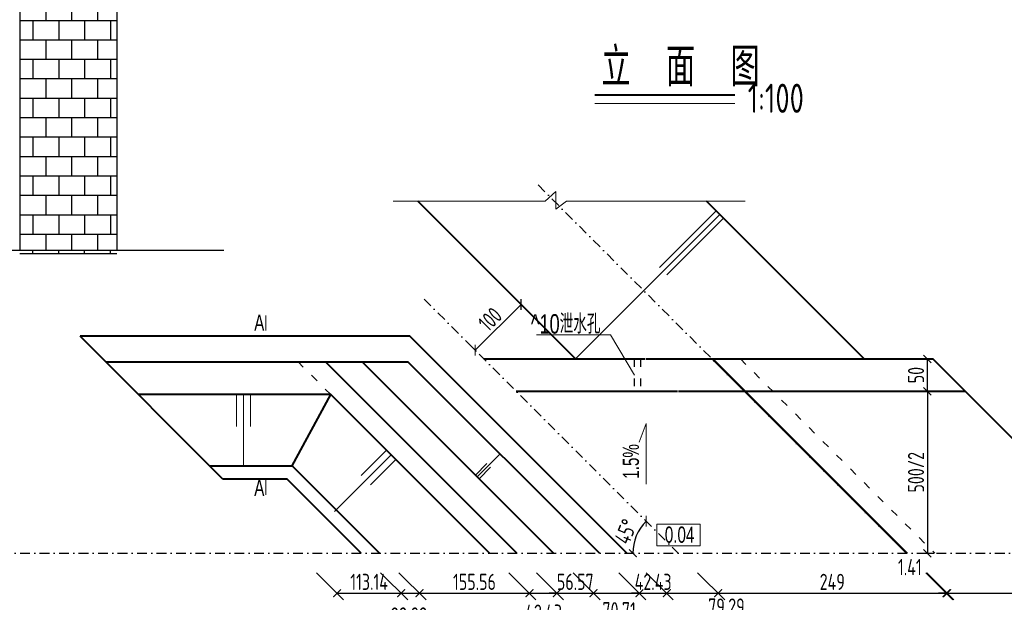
# Model space of a CAD drawing. Header units: inches. Extents: x 97745 to 142261, y 62673 to 100665.
# Tile 37 of 148: x 104960 to 106480, y 77885 to 78784. Entities that reach past the tile are written whole.
import ezdxf

# ---------------------------------------------------------------- set-up
doc = ezdxf.new("R2010")
doc.units = ezdxf.units.IN
doc.header["$MEASUREMENT"] = 0
doc.linetypes.add('ACAD_ISO03W100', pattern=[30, 12, -18])
doc.linetypes.add('DASHDOTX2', pattern=[2, 1, -0.5, 0, -0.5])
doc.layers.get('0').update_dxf_attribs({"lineweight": 15})
for name, color, linetype in [('1', 7, 'Continuous'), ('6', 7, 'Continuous'), ('轴线', 3, 'DASHDOTX2'), ('配筋2', 2, 'Continuous')]:
    doc.layers.add(name, color=color, linetype=linetype)
for name, color, linetype, lineweight in [('文字', 7, 'Continuous', 20), ('虚线', 2, 'ACAD_ISO03W100', 25), ('轮廓线', 1, 'Continuous', 40)]:
    doc.layers.add(name, color=color, linetype=linetype, lineweight=lineweight)
doc.styles.add('HZTXT', font='tssdeng.shx', dxfattribs={"width": 0.75, "bigfont": 'hztxt.shx'})
doc.styles.get("Standard").update_dxf_attribs({"font": 'hztxt_e.shx', "width": 0.7, "bigfont": 'hztxt.shx'})
doc.dimstyles.new('3', dxfattribs={"dimtxt": 25, "dimasz": 12, "dimexe": 10, "dimexo": 30, "dimgap": 5, "dimtad": 1, "dimdec": 0, "dimzin": 0, "dimdsep": 46, "dimtxsty": 'HZTXT', "dimblk": 'ARCHTICK', "dimcen": 0, "dimclrt": 7, "dimazin": 2, "dimtfac": 1, "dimtdec": 0, "dimtix": 1, "dimtmove": 2, "dimatfit": 3, "dimfxl": 250, "dimtolj": 1, "dimtzin": 0, "dimarcsym": 0})

# ---------------------------------------------------------------- blocks, each defined once
blk = doc.blocks.new('_ArchTick')
at = {"color": 0, "linetype": 'ByBlock', "const_width": 0.15}
blk.add_lwpolyline([(-0.5, -0.5), (0.5, 0.5)], dxfattribs=at)
blk = doc.blocks.new('*D379')
at = {"color": 0, "lineweight": -2}
for p, q in [((105418.4, 77930.6), (105460.1, 77888.9)), ((105517.4, 77930.6), (105559.1, 77888.9)), ((105450.1, 77898.9), (105549.1, 77898.9))]:
    blk.add_line(p, q, dxfattribs=at)
at = {"color": 0, "lineweight": -2, "xscale": 12, "yscale": 12, "zscale": 12, "rotation": 180}
blk.add_blockref('_ArchTick', (105450.1, 77898.9), dxfattribs=at)
at = {"color": 0, "lineweight": -2, "xscale": 12, "yscale": 12, "zscale": 12}
blk.add_blockref('_ArchTick', (105549.1, 77898.9), dxfattribs=at)
at = {"color": 7, "insert": (105499.6, 77916.4), "char_height": 25, "attachment_point": 5, "style": 'HZTXT'}
blk.add_mtext('\\A1;113.14', dxfattribs=at)
blk = doc.blocks.new('*D380')
at = {"color": 0, "lineweight": -2}
for p, q in [((105517.4, 77930.6), (105559.1, 77888.9)), ((105545.7, 77930.6), (105587.4, 77888.9)), ((105549.1, 77898.9), (105577.4, 77898.9))]:
    blk.add_line(p, q, dxfattribs=at)
at = {"color": 0, "lineweight": -2, "xscale": 12, "yscale": 12, "zscale": 12, "rotation": 180}
blk.add_blockref('_ArchTick', (105549.1, 77898.9), dxfattribs=at)
at = {"color": 0, "lineweight": -2, "xscale": 12, "yscale": 12, "zscale": 12}
blk.add_blockref('_ArchTick', (105577.4, 77898.9), dxfattribs=at)
at = {"color": 7, "insert": (105561.3, 77864.5), "char_height": 25, "attachment_point": 5, "style": 'HZTXT'}
blk.add_mtext('\\A1;28.28', dxfattribs=at)
blk = doc.blocks.new('*D381')
at = {"color": 0, "lineweight": -2}
for p, q in [((105545.7, 77930.6), (105587.4, 77888.9)), ((105715.4, 77930.6), (105757.1, 77888.9)), ((105577.4, 77898.9), (105747.1, 77898.9))]:
    blk.add_line(p, q, dxfattribs=at)
at = {"color": 0, "lineweight": -2, "xscale": 12, "yscale": 12, "zscale": 12, "rotation": 180}
blk.add_blockref('_ArchTick', (105577.4, 77898.9), dxfattribs=at)
at = {"color": 0, "lineweight": -2, "xscale": 12, "yscale": 12, "zscale": 12}
blk.add_blockref('_ArchTick', (105747.1, 77898.9), dxfattribs=at)
at = {"color": 7, "insert": (105662.2, 77916.4), "char_height": 25, "attachment_point": 5, "style": 'HZTXT'}
blk.add_mtext('\\A1;155.56', dxfattribs=at)
blk = doc.blocks.new('*D395')
at = {"color": 0, "lineweight": -2}
for p, q in [((105715.4, 77930.6), (105757.1, 77888.9)), ((105757.8, 77930.6), (105799.5, 77888.9)), ((105747.1, 77898.9), (105789.5, 77898.9))]:
    blk.add_line(p, q, dxfattribs=at)
at = {"color": 0, "lineweight": -2, "xscale": 12, "yscale": 12, "zscale": 12, "rotation": 180}
blk.add_blockref('_ArchTick', (105747.1, 77898.9), dxfattribs=at)
at = {"color": 0, "lineweight": -2, "xscale": 12, "yscale": 12, "zscale": 12}
blk.add_blockref('_ArchTick', (105789.5, 77898.9), dxfattribs=at)
at = {"color": 7, "insert": (105769, 77868.9), "char_height": 25, "attachment_point": 5, "style": 'HZTXT'}
blk.add_mtext('\\A1;42.43', dxfattribs=at)
blk = doc.blocks.new('*D382')
at = {"color": 0, "lineweight": -2}
for p, q in [((105757.8, 77930.6), (105799.5, 77888.9)), ((105814.4, 77930.6), (105856.1, 77888.9)), ((105789.5, 77898.9), (105777.5, 77898.9)), ((105789.5, 77898.9), (105846.1, 77898.9)), ((105846.1, 77898.9), (105858.1, 77898.9))]:
    blk.add_line(p, q, dxfattribs=at)
at = {"color": 0, "lineweight": -2, "xscale": 12, "yscale": 12, "zscale": 12}
blk.add_blockref('_ArchTick', (105789.5, 77898.9), dxfattribs=at)
at = {"color": 0, "lineweight": -2, "xscale": 12, "yscale": 12, "zscale": 12, "rotation": 180}
blk.add_blockref('_ArchTick', (105846.1, 77898.9), dxfattribs=at)
at = {"color": 7, "insert": (105817.8, 77916.4), "char_height": 25, "attachment_point": 5, "style": 'HZTXT'}
blk.add_mtext('\\A1;56.57', dxfattribs=at)
blk = doc.blocks.new('*D383')
at = {"color": 0, "lineweight": -2}
for p, q in [((105814.4, 77930.6), (105856.1, 77888.9)), ((105885.1, 77930.6), (105926.8, 77888.9)), ((105846.1, 77898.9), (105916.8, 77898.9))]:
    blk.add_line(p, q, dxfattribs=at)
at = {"color": 0, "lineweight": -2, "xscale": 12, "yscale": 12, "zscale": 12, "rotation": 180}
blk.add_blockref('_ArchTick', (105846.1, 77898.9), dxfattribs=at)
at = {"color": 0, "lineweight": -2, "xscale": 12, "yscale": 12, "zscale": 12}
blk.add_blockref('_ArchTick', (105916.8, 77898.9), dxfattribs=at)
at = {"color": 7, "insert": (105885.6, 77872.6), "char_height": 25, "attachment_point": 5, "style": 'HZTXT'}
blk.add_mtext('\\A1;70.71', dxfattribs=at)
blk = doc.blocks.new('*D396')
at = {"color": 0, "lineweight": -2, "transparency": 16777216}
for p, q in [((106359, 77930.6), (106400.7, 77888.9)), ((106360.4, 77930.6), (106402.1, 77888.9)), ((106390.7, 77898.9), (106378.7, 77898.9)), ((106390.7, 77898.9), (106392.1, 77898.9)), ((106392.1, 77898.9), (106404.1, 77898.9))]:
    blk.add_line(p, q, dxfattribs=at)
at = {"color": 0, "lineweight": -2, "transparency": 16777216, "xscale": 12, "yscale": 12, "zscale": 12}
blk.add_blockref('_ArchTick', (106390.7, 77898.9), dxfattribs=at)
at = {"color": 0, "lineweight": -2, "transparency": 16777216, "xscale": 12, "yscale": 12, "zscale": 12, "rotation": 180}
blk.add_blockref('_ArchTick', (106392.1, 77898.9), dxfattribs=at)
at = {"color": 7, "transparency": 16777216, "insert": (106334.4, 77939.2), "char_height": 25, "attachment_point": 5, "style": 'HZTXT'}
blk.add_mtext('\\A1;1.41', dxfattribs=at)
blk = doc.blocks.new('*D384')
at = {"color": 0, "lineweight": -2, "transparency": 16777216}
for p, q in [((106360.4, 77930.6), (106402.1, 77888.9)), ((106699.8, 77930.6), (106741.5, 77888.9)), ((106392.1, 77898.9), (106731.5, 77898.9))]:
    blk.add_line(p, q, dxfattribs=at)
at = {"color": 0, "lineweight": -2, "transparency": 16777216, "xscale": 12, "yscale": 12, "zscale": 12, "rotation": 180}
blk.add_blockref('_ArchTick', (106392.1, 77898.9), dxfattribs=at)
at = {"color": 0, "lineweight": -2, "transparency": 16777216, "xscale": 12, "yscale": 12, "zscale": 12}
blk.add_blockref('_ArchTick', (106731.5, 77898.9), dxfattribs=at)
at = {"color": 7, "transparency": 16777216, "insert": (106561.8, 77916.4), "char_height": 25, "attachment_point": 5, "style": 'HZTXT'}
blk.add_mtext('\\A1;339.41', dxfattribs=at)
blk = doc.blocks.new('*D387')
at = {"color": 0, "lineweight": -2, "transparency": 16777216}
for p, q in [((106322.6, 78260.6), (106371.4, 78260.6)), ((106361.4, 78210.6), (106361.4, 78260.6)), ((106345.4, 78210.6), (106371.4, 78210.6))]:
    blk.add_line(p, q, dxfattribs=at)
at = {"color": 0, "lineweight": -2, "transparency": 16777216, "xscale": 12, "yscale": 12, "zscale": 12}
for p, rotation in [((106361.4, 78260.6), 90), ((106361.4, 78210.6), 270)]:
    blk.add_blockref('_ArchTick', p, dxfattribs=dict(at, rotation=rotation))
at = {"color": 7, "transparency": 16777216, "insert": (106343.9, 78235.6), "char_height": 25, "attachment_point": 5, "rotation": 90, "style": 'HZTXT'}
blk.add_mtext('\\A1;50', dxfattribs=at)
blk = doc.blocks.new('*D388')
at = {"color": 0, "lineweight": -2, "transparency": 16777216}
for p, q in [((106361.4, 78210.6), (106361.4, 77960.6)), ((106377.5, 78210.6), (106371.4, 78210.6)), ((106354.5, 77960.6), (106371.4, 77960.6))]:
    blk.add_line(p, q, dxfattribs=at)
at = {"color": 0, "lineweight": -2, "transparency": 16777216, "xscale": 12, "yscale": 12, "zscale": 12}
for p, rotation in [((106361.4, 78210.6), 90), ((106361.4, 77960.6), 270)]:
    blk.add_blockref('_ArchTick', p, dxfattribs=dict(at, rotation=rotation))
at = {"color": 7, "transparency": 16777216, "insert": (106343.9, 78085.6), "char_height": 25, "attachment_point": 5, "rotation": 90, "style": 'HZTXT'}
blk.add_mtext('\\A1;500/2', dxfattribs=at)
blk = doc.blocks.new('*D389')
at = {"color": 0, "lineweight": -2}
for p, q in [((106006.8, 77930.6), (106048.5, 77888.9)), ((106359, 77930.6), (106400.7, 77888.9)), ((106038.5, 77898.9), (106390.7, 77898.9))]:
    blk.add_line(p, q, dxfattribs=at)
at = {"color": 0, "lineweight": -2, "xscale": 12, "yscale": 12, "zscale": 12, "rotation": 180}
blk.add_blockref('_ArchTick', (106038.5, 77898.9), dxfattribs=at)
at = {"color": 0, "lineweight": -2, "xscale": 12, "yscale": 12, "zscale": 12}
blk.add_blockref('_ArchTick', (106390.7, 77898.9), dxfattribs=at)
at = {"color": 7, "insert": (106214.6, 77916.4), "char_height": 25, "attachment_point": 5, "style": 'HZTXT'}
blk.add_mtext('\\A1;249', dxfattribs=at)
blk = doc.blocks.new('*D390')
at = {"color": 0, "lineweight": -2}
for p, q in [((105927.5, 77930.6), (105969.2, 77888.9)), ((106006.8, 77930.6), (106048.5, 77888.9)), ((105959.2, 77898.9), (106038.5, 77898.9))]:
    blk.add_line(p, q, dxfattribs=at)
at = {"color": 0, "lineweight": -2, "xscale": 12, "yscale": 12, "zscale": 12, "rotation": 180}
blk.add_blockref('_ArchTick', (105959.2, 77898.9), dxfattribs=at)
at = {"color": 0, "lineweight": -2, "xscale": 12, "yscale": 12, "zscale": 12}
blk.add_blockref('_ArchTick', (106038.5, 77898.9), dxfattribs=at)
at = {"color": 7, "insert": (106051.2, 77878.3), "char_height": 25, "attachment_point": 5, "style": 'HZTXT'}
blk.add_mtext('\\A1;79.29', dxfattribs=at)
blk = doc.blocks.new('*D393')
at = {"color": 0, "lineweight": -2}
for p, q in [((105885.1, 77930.6), (105926.8, 77888.9)), ((105927.5, 77930.6), (105969.2, 77888.9)), ((105916.8, 77898.9), (105904.8, 77898.9)), ((105916.8, 77898.9), (105959.2, 77898.9)), ((105959.2, 77898.9), (105971.2, 77898.9))]:
    blk.add_line(p, q, dxfattribs=at)
at = {"color": 0, "lineweight": -2, "xscale": 12, "yscale": 12, "zscale": 12}
blk.add_blockref('_ArchTick', (105916.8, 77898.9), dxfattribs=at)
at = {"color": 0, "lineweight": -2, "xscale": 12, "yscale": 12, "zscale": 12, "rotation": 180}
blk.add_blockref('_ArchTick', (105959.2, 77898.9), dxfattribs=at)
at = {"color": 7, "insert": (105938, 77916.4), "char_height": 25, "attachment_point": 5, "style": 'HZTXT'}
blk.add_mtext('\\A1;42.43', dxfattribs=at)
blk = doc.blocks.new('*D397')
at = {"color": 0, "lineweight": -2, "transparency": 16777216}
for p, q in [((105734.1, 78344.7), (105727, 78351.8)), ((105663.4, 78274), (105734.1, 78344.7)), ((105663.4, 78274), (105656.3, 78281.1))]:
    blk.add_line(p, q, dxfattribs=at)
at = {"color": 0, "lineweight": -2, "transparency": 16777216, "xscale": 12, "yscale": 12, "zscale": 12}
for p, rotation in [((105734.1, 78344.7), 44.99999999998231), ((105663.4, 78274), 224.9999999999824)]:
    blk.add_blockref('_ArchTick', p, dxfattribs=dict(at, rotation=rotation))
at = {"color": 7, "transparency": 16777216, "insert": (105686.4, 78321.8), "char_height": 25, "attachment_point": 5, "rotation": 45, "style": 'HZTXT'}
blk.add_mtext('\\A1;100', dxfattribs=at)
blk = doc.blocks.new('*D394')
at = {"color": 0, "lineweight": -2, "transparency": 16777216}
blk.add_arc((105976.8, 77960.6), 70.1, 135, 180, dxfattribs=at)
at = {"color": 0, "lineweight": -2, "transparency": 16777216, "xscale": 12, "yscale": 12, "zscale": 12}
for p, rotation in [((105927.3, 78010.1), 44.99999999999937), ((105906.8, 77960.6), 270.0000000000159)]:
    blk.add_blockref('_ArchTick', p, dxfattribs=dict(at, rotation=rotation))
at = {"color": 7, "transparency": 16777216, "insert": (105895.9, 77994.1), "char_height": 25, "attachment_point": 5, "rotation": 67.5, "style": 'HZTXT'}
blk.add_mtext('\\A1;45°', dxfattribs=at)

msp = doc.modelspace()

# ---------------------------------------------------------------- linework, layer by layer
at = {"ltscale": 2}
msp.add_line((105848.134, 78654.604), (106064.134, 78654.604), dxfattribs=at)
for p, q in [((105771.534, 78504.038), (105787.863, 78519)), ((105787.863, 78519), (105787.863, 78491.632)), ((105536.724, 78504.038), (105771.534, 78504.038)), ((105787.863, 78491.632), (105804.231, 78504.038)), ((105804.231, 78504.038), (106080.248, 78504.038)), ((105818.19, 78260.639), (106040.929, 78483.377)), ((105947.698, 78401.46), (106035.272, 78489.034)), ((105959.011, 78390.146), (106046.586, 78477.721)), ((105340.017, 78304.518), (105340.017, 78327.83)), ((105872.223, 78297.608), (105757.816, 78297.608)), ((105909.315, 78235.581), (105872.223, 78297.608)), ((105295.055, 78205.581), (105295.055, 78156.338)), ((105305.706, 78205.581), (105305.706, 78095.581)), ((105316.357, 78205.581), (105316.357, 78156.338)), ((105927.153, 78160.886), (105916.489, 78132.197)), ((105927.153, 78160.886), (105927.153, 78067.182)), ((105526.285, 78119.696), (105487.394, 78080.806)), ((105533.489, 78112.492), (105446.241, 78025.245)), ((105540.693, 78105.288), (105501.802, 78066.398)), ((105666.494, 78078.482), (105701.85, 78113.837)), ((105663.722, 78081.254), (105681.399, 78098.932)), ((105669.267, 78075.709), (105686.944, 78093.387)), ((105340.017, 78050.867), (105340.017, 78074.179))]:
    msp.add_line(p, q)
msp.add_lwpolyline([(105943.549, 78005.456), (106010.429, 78005.456), (106010.429, 77971.805), (105943.549, 77971.805)], close=True)
at = {"layer": '1'}
for p, q in [((104960.317, 79298.215), (104960.317, 78428.215)), ((105110.317, 79298.215), (105110.317, 78428.215))]:
    msp.add_line(p, q, dxfattribs=at)
at = {"layer": '6'}
for p, q in [((105000.317, 78813.215), (105000.317, 78783.215)), ((105040.317, 78813.215), (105040.317, 78783.215)), ((105080.317, 78813.215), (105080.317, 78783.215)), ((104960.317, 78783.215), (105110.317, 78783.215)), ((104980.317, 78783.215), (104980.317, 78753.215)), ((105020.317, 78783.215), (105020.317, 78753.215)), ((105060.317, 78783.215), (105060.317, 78753.215)), ((105100.317, 78783.215), (105100.317, 78753.215)), ((104960.317, 78753.215), (105110.317, 78753.215)), ((105000.317, 78753.215), (105000.317, 78723.215)), ((105040.317, 78753.215), (105040.317, 78723.215)), ((105080.317, 78753.215), (105080.317, 78723.215)), ((104960.317, 78723.215), (105110.317, 78723.215)), ((104980.317, 78723.215), (104980.317, 78693.215)), ((105020.317, 78723.215), (105020.317, 78693.215)), ((105060.317, 78723.215), (105060.317, 78693.215)), ((105100.317, 78723.215), (105100.317, 78693.215)), ((104960.317, 78693.215), (105110.317, 78693.215)), ((105000.317, 78693.215), (105000.317, 78663.215)), ((105040.317, 78693.215), (105040.317, 78663.215)), ((105080.317, 78693.215), (105080.317, 78663.215)), ((104960.317, 78663.215), (105110.317, 78663.215)), ((104980.317, 78663.215), (104980.317, 78633.215)), ((105020.317, 78663.215), (105020.317, 78633.215)), ((105060.317, 78663.215), (105060.317, 78633.215)), ((105100.317, 78663.215), (105100.317, 78633.215)), ((104960.317, 78633.215), (105110.317, 78633.215)), ((105000.317, 78633.215), (105000.317, 78603.215)), ((105040.317, 78633.215), (105040.317, 78603.215)), ((105080.317, 78633.215), (105080.317, 78603.215)), ((104960.317, 78603.215), (105110.317, 78603.215)), ((104980.317, 78603.215), (104980.317, 78573.215)), ((105020.317, 78603.215), (105020.317, 78573.215)), ((105060.317, 78603.215), (105060.317, 78573.215)), ((105100.317, 78603.215), (105100.317, 78573.215)), ((104960.317, 78573.215), (105110.317, 78573.215)), ((105000.317, 78573.215), (105000.317, 78543.215)), ((105040.317, 78573.215), (105040.317, 78543.215)), ((105080.317, 78573.215), (105080.317, 78543.215)), ((104960.317, 78543.215), (105110.317, 78543.215)), ((104980.317, 78543.215), (104980.317, 78513.215)), ((105020.317, 78543.215), (105020.317, 78513.215)), ((105060.317, 78543.215), (105060.317, 78513.215)), ((105100.317, 78543.215), (105100.317, 78513.215)), ((104960.317, 78513.215), (105110.317, 78513.215)), ((105000.317, 78513.215), (105000.317, 78483.215)), ((105040.317, 78513.215), (105040.317, 78483.215)), ((105080.317, 78513.215), (105080.317, 78483.215)), ((104960.317, 78483.215), (105110.317, 78483.215)), ((104980.317, 78483.215), (104980.317, 78453.215)), ((105020.317, 78483.215), (105020.317, 78453.215)), ((105060.317, 78483.215), (105060.317, 78453.215)), ((105100.317, 78483.215), (105100.317, 78453.215)), ((104960.317, 78453.215), (105110.317, 78453.215)), ((105000.317, 78453.215), (105000.317, 78428.215)), ((105040.317, 78453.215), (105040.317, 78428.215)), ((105080.317, 78453.215), (105080.317, 78428.215)), ((104520.317, 78428.215), (104960.317, 78428.215)), ((104960.317, 78428.215), (104965.317, 78428.215)), ((104960.317, 78423.215), (105110.317, 78423.215)), ((104965.317, 78428.215), (105110.317, 78428.215)), ((104980.317, 78423.215), (104980.317, 78428.215)), ((105020.317, 78423.215), (105020.317, 78428.215)), ((105060.317, 78423.215), (105060.317, 78428.215)), ((105100.317, 78423.215), (105100.317, 78428.215)), ((105110.317, 78428.215), (105120.317, 78428.215)), ((105120.317, 78428.215), (105275.364, 78428.215))]:
    msp.add_line(p, q, dxfattribs=at)
at = {"layer": '虚线'}
for p, q in [((105440.4, 78205.581), (105390.4, 78255.581)), ((105908.779, 78260.581), (105908.779, 78210.581)), ((105918.779, 78260.581), (105918.779, 78210.581)), ((106072.806, 78260.581), (106372.806, 77960.581))]:
    msp.add_line(p, q, dxfattribs=at)
at = {"layer": '轮廓线', "ltscale": 2}
msp.add_line((105848.134, 78668.37), (106064.134, 78668.37), dxfattribs=at)
at = {"layer": '轮廓线'}
for p, q in [((105818.247, 78260.581), (105574.791, 78504.038)), ((106263.725, 78260.581), (106020.268, 78504.038)), ((105562.532, 78295.581), (105053.415, 78295.581)), ((105273.415, 78075.581), (105053.415, 78295.581)), ((105897.532, 77960.581), (105562.532, 78295.581)), ((105560.105, 78255.581), (105093.415, 78255.581)), ((105727.826, 77960.581), (105432.826, 78255.581)), ((105784.395, 77960.581), (105489.395, 78255.581)), ((105855.105, 77960.581), (105560.105, 78255.581)), ((105676.826, 78260.581), (105925.826, 78260.581)), ((105927.24, 78260.581), (106369.791, 78260.581)), ((106028.965, 78260.581), (106328.965, 77960.581)), ((106030.379, 78260.581), (106330.379, 77960.581)), ((106369.791, 78260.581), (106669.791, 77960.581)), ((105726.826, 78210.581), (105975.826, 78210.581)), ((105977.24, 78210.581), (106419.791, 78210.581)), ((105440.4, 78205.581), (105143.415, 78205.581)), ((105380.694, 78095.581), (105440.4, 78205.581)), ((105685.4, 77960.581), (105440.4, 78205.581)), ((105253.415, 78095.581), (105380.694, 78095.581)), ((105515.694, 77960.581), (105380.694, 78095.581)), ((105273.415, 78075.581), (105372.41, 78075.581)), ((105487.41, 77960.581), (105372.41, 78075.581))]:
    msp.add_line(p, q, dxfattribs=at)
at = {"layer": '轴线', "ltscale": 15}
for p, q in [((105760.414, 78529.133), (106328.965, 77960.581)), ((105760.414, 78529.133), (106152.896, 78136.651)), ((105584.345, 78353.063), (105976.826, 77960.581)), ((104599.615, 77960.581), (106910.051, 77960.581))]:
    msp.add_line(p, q, dxfattribs=at)

# ---------------------------------------------------------------- texts
at = {"width": 0.7}
for s, p in [('A', (105322.231, 78303.97)), ('A', (105322.231, 78049.192)), ('0.04', (105956.109, 77976.819))]:
    msp.add_text(s, height=25, dxfattribs=at).set_placement(p)
at = {"lineweight": -3, "insert": (105891.177, 78075.68), "char_height": 25, "width": 345.38, "attachment_point": 1, "rotation": 90}
msp.add_mtext('1.5%', dxfattribs=at)
at = {"layer": '文字', "style": 'HZTXT', "width": 0.75}
for s, height, p in [('立  面  图', 60, (105858.247, 78681.141)), ('1:100', 45, (106084.028, 78640.398))]:
    msp.add_text(s, height=height, dxfattribs=at).set_placement(p)
at = {"layer": '配筋2', "width": 0.7}
msp.add_text('^ 10泄水孔', height=30, dxfattribs=at).set_placement((105749.372, 78299.643))

# ---------------------------------------------------------------- dimensions: what is measured, and where the dimension line sits
dim = msp.add_angular_dim_2l(base=(105916.157, 77995.608), line1=((104599.615, 77960.581), (106910.051, 77960.581)), line2=((105584.345, 78353.063), (105976.826, 77960.581)), dimstyle='3', override={"dimfxl": 10, "dimfxlon": 1})
dim.commit()
dim.dimension.update_dxf_attribs({"geometry": '*D394', "text_midpoint": (105895.937, 77994.087)})
dim = msp.add_aligned_dim(p1=(105676.826, 78260.581), p2=(105747.537, 78331.292), distance=19.026, dimstyle='3', override={"dimfxl": 10, "dimfxlon": 1})
dim.commit()
dim.dimension.update_dxf_attribs({"geometry": '*D397', "text_midpoint": (105686.353, 78321.765)})
dim = msp.add_linear_dim(base=(106361.426, 78260.581), p1=(106315.357, 78210.581), p2=(106292.612, 78260.581), angle=90, dimstyle='3')
dim.commit()
dim.dimension.update_dxf_attribs({"geometry": '*D387', "text_midpoint": (106343.926, 78235.581)})
dim = msp.add_linear_dim(base=(106361.426, 77960.581), p1=(106347.529, 78210.581), p2=(106324.477, 77960.581), angle=90, text='<>/2', dimstyle='3', override={"dimlfac": 2})
dim.commit()
dim.dimension.update_dxf_attribs({"geometry": '*D388', "text_midpoint": (106343.926, 78085.581)})
for base, p1, p2, text, picture, middle in [((105549.105, 77898.886), (105388.415, 77960.581), (105487.41, 77960.581), '113.14', '*D379', (105499.608, 77916.386)), ((105747.095, 77898.886), (105515.694, 77960.581), (105685.4, 77960.581), '155.56', '*D381', (105662.242, 77916.386)), ((106390.661, 77898.886), (105976.826, 77960.581), (106328.965, 77960.581), '249', '*D389', (106214.591, 77916.386))]:
    dim = msp.add_linear_dim(base=base, p1=p1, p2=p2, text=text, dimstyle='3', override={"dimdec": 2})
    dim.commit()
    dim.dimension.update_dxf_attribs({"geometry": picture, "text_midpoint": middle})
for base, p1, p2, picture, middle in [((105577.389, 77898.886), (105487.41, 77960.581), (105515.694, 77960.581), '*D380', (105561.301, 77864.524)), ((105789.521, 77898.886), (105685.4, 77960.581), (105727.826, 77960.581), '*D395', (105769.032, 77868.941)), ((105916.801, 77898.886), (105784.395, 77960.581), (105855.105, 77960.581), '*D383', (105885.593, 77872.588)), ((106038.521, 77898.886), (105897.532, 77960.581), (105976.826, 77960.581), '*D390', (106051.151, 77878.279)), ((106392.075, 77898.886), (106328.965, 77960.581), (106330.379, 77960.581), '*D396', (106334.382, 77939.241))]:
    dim = msp.add_linear_dim(base=base, p1=p1, p2=p2, dimstyle='3', override={"dimdec": 2})
    dim.commit()
    dim.dimension.update_dxf_attribs({"geometry": picture, "text_midpoint": middle, "dimtype": 160})
for base, p1, p2, picture, middle in [((105846.09, 77898.886), (105727.826, 77960.581), (105784.395, 77960.581), '*D382', (105817.806, 77916.386)), ((105959.227, 77898.886), (105855.105, 77960.581), (105897.532, 77960.581), '*D393', (105938.014, 77916.386)), ((106731.486, 77898.886), (106330.379, 77960.581), (106669.791, 77960.581), '*D384', (106561.78, 77916.386))]:
    dim = msp.add_linear_dim(base=base, p1=p1, p2=p2, dimstyle='3', override={"dimdec": 2})
    dim.commit()
    dim.dimension.update_dxf_attribs({"geometry": picture, "text_midpoint": middle})

doc.saveas('drawing.dxf')
